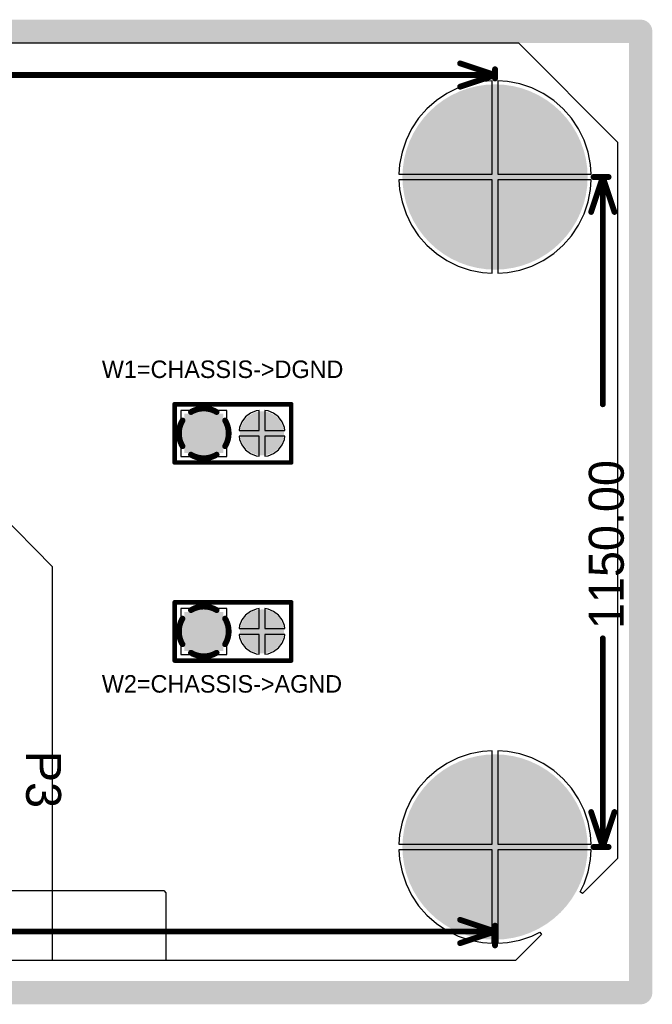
# Model space of a CAD drawing. Extents: x 0.11 to 7.09, y 0.94 to 2.63.
# Tile 15 of 15: x 6 to 7.09, y 0.94 to 2.63. Entities that reach past the tile are written whole.
import ezdxf

# ---------------------------------------------------------------- set-up
doc = ezdxf.new("R2010")
doc.units = 0
doc.layers.get('0').update_dxf_attribs({"linetype": 'CONTINUOUS'})
for name, color, linetype in [('BOTTOMLAYER', 5, 'CONTINUOUS'), ('BOTTOMSOLDER', 6, 'CONTINUOUS'), ('INTERNALPLANE1', 76, 'CONTINUOUS'), ('INTERNALPLANE2', 16, 'CONTINUOUS'), ('INTERNALPLANE3', 216, 'CONTINUOUS'), ('INTERNALPLANE4', 136, 'CONTINUOUS'), ('MULTILAYER', 9, 'CONTINUOUS'), ('PADHOLE', 156, 'CONTINUOUS'), ('TOPLAYER', 1, 'CONTINUOUS'), ('TOPOVERLAY', 2, 'CONTINUOUS'), ('TOPSOLDER', 216, 'CONTINUOUS')]:
    doc.layers.add(name, color=color, linetype=linetype)

# ---------------------------------------------------------------- blocks, each defined once
blk = doc.blocks.new('HDR1X2_2')
at = {"layer": 'BOTTOMLAYER', "const_width": 0.0295}
blk.add_lwpolyline([(0.0852, 0, 1), (0.1148, 0, 1)], format="xyb", close=True, dxfattribs=at)
at = {"layer": 'BOTTOMLAYER'}
blk.add_solid([(-0.0295, -0.0295), (0.0295, -0.0295), (-0.0295, 0.0295), (0.0295, 0.0295)], dxfattribs=at)
at = {"layer": 'BOTTOMSOLDER', "const_width": 0.0335}
blk.add_lwpolyline([(0.0832, 0, 1), (0.1168, 0, 1)], format="xyb", close=True, dxfattribs=at)
at = {"layer": 'BOTTOMSOLDER'}
blk.add_solid([(-0.0335, -0.0335), (0.0335, -0.0335), (-0.0335, 0.0335), (0.0335, 0.0335)], dxfattribs=at)
at = {"layer": 'INTERNALPLANE1', "const_width": 0.0377}
for points in [[(-0.0189, 0, 1), (0.0189, 0, 1)], [(0.0811, 0, 1), (0.1189, 0, 1)]]:
    blk.add_lwpolyline(points, format="xyb", close=True, dxfattribs=at)
at = {"layer": 'INTERNALPLANE2', "const_width": 0.01}
for points in [[(-0.022, 0.0366, -0.277325), (0.022, 0.0366)], [(-0.0366, -0.022, -0.277325), (-0.0366, 0.022)], [(0.0366, 0.022, -0.277325), (0.0366, -0.022)], [(0.022, -0.0366, -0.277325), (-0.022, -0.0366)]]:
    blk.add_lwpolyline(points, format="xyb", dxfattribs=at)
at = {"layer": 'INTERNALPLANE2'}
for points, const_width in [([(-0.0245, 0.0366, 1), (-0.0195, 0.0366, 1)], 0.005), ([(0.0195, 0.0366, 1), (0.0245, 0.0366, 1)], 0.005), ([(0.0811, 0, 1), (0.1189, 0, 1)], 0.0377), ([(-0.0391, 0.022, 1), (-0.0341, 0.022, 1)], 0.005), ([(0.0341, 0.022, 1), (0.0391, 0.022, 1)], 0.005), ([(-0.0391, -0.022, 1), (-0.0341, -0.022, 1)], 0.005), ([(-0.0245, -0.0366, 1), (-0.0195, -0.0366, 1)], 0.005), ([(0.0195, -0.0366, 1), (0.0245, -0.0366, 1)], 0.005), ([(0.0341, -0.022, 1), (0.0391, -0.022, 1)], 0.005)]:
    blk.add_lwpolyline(points, format="xyb", close=True, dxfattribs=dict(at, const_width=const_width))
at = {"layer": 'INTERNALPLANE3', "const_width": 0.0377}
for points in [[(-0.0189, 0, 1), (0.0189, 0, 1)], [(0.0811, 0, 1), (0.1189, 0, 1)]]:
    blk.add_lwpolyline(points, format="xyb", close=True, dxfattribs=at)
at = {"layer": 'INTERNALPLANE4', "const_width": 0.0377}
for points in [[(-0.0189, 0, 1), (0.0189, 0, 1)], [(0.0811, 0, 1), (0.1189, 0, 1)]]:
    blk.add_lwpolyline(points, format="xyb", close=True, dxfattribs=at)
at = {"layer": 'MULTILAYER', "const_width": 0.0295}
blk.add_lwpolyline([(0.0852, 0, 1), (0.1148, 0, 1)], format="xyb", close=True, dxfattribs=at)
at = {"layer": 'MULTILAYER'}
blk.add_solid([(-0.0295, -0.0295), (0.0295, -0.0295), (-0.0295, 0.0295), (0.0295, 0.0295)], dxfattribs=at)
at = {"layer": 'PADHOLE', "const_width": 0.0177}
for points in [[(-0.0089, 0, 1), (0.0089, 0, 1)], [(0.0911, 0, 1), (0.1089, 0, 1)]]:
    blk.add_lwpolyline(points, format="xyb", close=True, dxfattribs=at)
at = {"layer": 'TOPLAYER', "const_width": 0.0295}
blk.add_lwpolyline([(0.0852, 0, 1), (0.1148, 0, 1)], format="xyb", close=True, dxfattribs=at)
at = {"layer": 'TOPLAYER'}
blk.add_solid([(-0.0295, -0.0295), (0.0295, -0.0295), (-0.0295, 0.0295), (0.0295, 0.0295)], dxfattribs=at)
at = {"layer": 'TOPOVERLAY', "const_width": 0.00787}
for points in [[(-0.05, -0.05), (-0.05, 0.05)], [(-0.05, 0.05), (0.15, 0.05)], [(0.15, -0.05), (0.15, 0.05)], [(-0.05, -0.05), (0.15, -0.05)]]:
    blk.add_lwpolyline(points, dxfattribs=at)
at = {"layer": 'TOPOVERLAY', "const_width": 0.00394}
for points in [[(-0.052, 0.05, 1), (-0.048, 0.05, 1)], [(-0.052, 0.05, 1), (-0.048, 0.05, 1)], [(0.148, 0.05, 1), (0.152, 0.05, 1)], [(0.148, 0.05, 1), (0.152, 0.05, 1)], [(-0.052, -0.05, 1), (-0.048, -0.05, 1)], [(-0.052, -0.05, 1), (-0.048, -0.05, 1)], [(0.148, -0.05, 1), (0.152, -0.05, 1)], [(0.148, -0.05, 1), (0.152, -0.05, 1)]]:
    blk.add_lwpolyline(points, format="xyb", close=True, dxfattribs=at)
at = {"layer": 'TOPSOLDER', "const_width": 0.0335}
blk.add_lwpolyline([(0.0832, 0, 1), (0.1168, 0, 1)], format="xyb", close=True, dxfattribs=at)
at = {"layer": 'TOPSOLDER'}
blk.add_solid([(-0.0335, -0.0335), (0.0335, -0.0335), (-0.0335, 0.0335), (0.0335, 0.0335)], dxfattribs=at)
blk = doc.blocks.new('HDR1X2_3')
at = {"layer": 'BOTTOMLAYER', "const_width": 0.0295}
blk.add_lwpolyline([(0.0852, 0, 1), (0.1148, 0, 1)], format="xyb", close=True, dxfattribs=at)
at = {"layer": 'BOTTOMLAYER'}
blk.add_solid([(-0.0295, -0.0295), (0.0295, -0.0295), (-0.0295, 0.0295), (0.0295, 0.0295)], dxfattribs=at)
at = {"layer": 'BOTTOMSOLDER', "const_width": 0.0335}
blk.add_lwpolyline([(0.0832, 0, 1), (0.1168, 0, 1)], format="xyb", close=True, dxfattribs=at)
at = {"layer": 'BOTTOMSOLDER'}
blk.add_solid([(-0.0335, -0.0335), (0.0335, -0.0335), (-0.0335, 0.0335), (0.0335, 0.0335)], dxfattribs=at)
at = {"layer": 'INTERNALPLANE1', "const_width": 0.01}
for points in [[(-0.022, 0.0366, -0.277325), (0.022, 0.0366)], [(-0.0366, -0.022, -0.277325), (-0.0366, 0.022)], [(0.0366, 0.022, -0.277325), (0.0366, -0.022)], [(0.022, -0.0366, -0.277325), (-0.022, -0.0366)]]:
    blk.add_lwpolyline(points, format="xyb", dxfattribs=at)
at = {"layer": 'INTERNALPLANE1'}
for points, const_width in [([(-0.0245, 0.0366, 1), (-0.0195, 0.0366, 1)], 0.005), ([(0.0195, 0.0366, 1), (0.0245, 0.0366, 1)], 0.005), ([(0.0811, 0, 1), (0.1189, 0, 1)], 0.0377), ([(-0.0391, 0.022, 1), (-0.0341, 0.022, 1)], 0.005), ([(0.0341, 0.022, 1), (0.0391, 0.022, 1)], 0.005), ([(-0.0391, -0.022, 1), (-0.0341, -0.022, 1)], 0.005), ([(-0.0245, -0.0366, 1), (-0.0195, -0.0366, 1)], 0.005), ([(0.0195, -0.0366, 1), (0.0245, -0.0366, 1)], 0.005), ([(0.0341, -0.022, 1), (0.0391, -0.022, 1)], 0.005)]:
    blk.add_lwpolyline(points, format="xyb", close=True, dxfattribs=dict(at, const_width=const_width))
at = {"layer": 'INTERNALPLANE2', "const_width": 0.0377}
for points in [[(-0.0189, 0, 1), (0.0189, 0, 1)], [(0.0811, 0, 1), (0.1189, 0, 1)]]:
    blk.add_lwpolyline(points, format="xyb", close=True, dxfattribs=at)
at = {"layer": 'INTERNALPLANE3', "const_width": 0.0377}
for points in [[(-0.0189, 0, 1), (0.0189, 0, 1)], [(0.0811, 0, 1), (0.1189, 0, 1)]]:
    blk.add_lwpolyline(points, format="xyb", close=True, dxfattribs=at)
at = {"layer": 'INTERNALPLANE4', "const_width": 0.0377}
for points in [[(-0.0189, 0, 1), (0.0189, 0, 1)], [(0.0811, 0, 1), (0.1189, 0, 1)]]:
    blk.add_lwpolyline(points, format="xyb", close=True, dxfattribs=at)
at = {"layer": 'MULTILAYER', "const_width": 0.0295}
blk.add_lwpolyline([(0.0852, 0, 1), (0.1148, 0, 1)], format="xyb", close=True, dxfattribs=at)
at = {"layer": 'MULTILAYER'}
blk.add_solid([(-0.0295, -0.0295), (0.0295, -0.0295), (-0.0295, 0.0295), (0.0295, 0.0295)], dxfattribs=at)
at = {"layer": 'PADHOLE', "const_width": 0.0177}
for points in [[(-0.0089, 0, 1), (0.0089, 0, 1)], [(0.0911, 0, 1), (0.1089, 0, 1)]]:
    blk.add_lwpolyline(points, format="xyb", close=True, dxfattribs=at)
at = {"layer": 'TOPLAYER', "const_width": 0.0295}
blk.add_lwpolyline([(0.0852, 0, 1), (0.1148, 0, 1)], format="xyb", close=True, dxfattribs=at)
at = {"layer": 'TOPLAYER'}
blk.add_solid([(-0.0295, -0.0295), (0.0295, -0.0295), (-0.0295, 0.0295), (0.0295, 0.0295)], dxfattribs=at)
at = {"layer": 'TOPOVERLAY', "const_width": 0.00787}
for points in [[(-0.05, -0.05), (-0.05, 0.05)], [(-0.05, 0.05), (0.15, 0.05)], [(0.15, -0.05), (0.15, 0.05)], [(-0.05, -0.05), (0.15, -0.05)]]:
    blk.add_lwpolyline(points, dxfattribs=at)
at = {"layer": 'TOPOVERLAY', "const_width": 0.00394}
for points in [[(-0.052, 0.05, 1), (-0.048, 0.05, 1)], [(-0.052, 0.05, 1), (-0.048, 0.05, 1)], [(0.148, 0.05, 1), (0.152, 0.05, 1)], [(0.148, 0.05, 1), (0.152, 0.05, 1)], [(-0.052, -0.05, 1), (-0.048, -0.05, 1)], [(-0.052, -0.05, 1), (-0.048, -0.05, 1)], [(0.148, -0.05, 1), (0.152, -0.05, 1)], [(0.148, -0.05, 1), (0.152, -0.05, 1)]]:
    blk.add_lwpolyline(points, format="xyb", close=True, dxfattribs=at)
at = {"layer": 'TOPSOLDER', "const_width": 0.0335}
blk.add_lwpolyline([(0.0832, 0, 1), (0.1168, 0, 1)], format="xyb", close=True, dxfattribs=at)
at = {"layer": 'TOPSOLDER'}
blk.add_solid([(-0.0335, -0.0335), (0.0335, -0.0335), (-0.0335, 0.0335), (0.0335, 0.0335)], dxfattribs=at)

msp = doc.modelspace()

# ---------------------------------------------------------------- linework, layer by layer
at = {"layer": 'BOTTOMLAYER', "const_width": 0.155}
for points in [[(6.7425, 2.36, 1), (6.8975, 2.36, 1)], [(6.7425, 1.21, 1), (6.8975, 1.21, 1)]]:
    msp.add_lwpolyline(points, format="xyb", close=True, dxfattribs=at)
at = {"layer": 'BOTTOMSOLDER', "const_width": 0.159}
for points in [[(6.7405, 2.36, 1), (6.8995, 2.36, 1)], [(6.7405, 1.21, 1), (6.8995, 1.21, 1)]]:
    msp.add_lwpolyline(points, format="xyb", close=True, dxfattribs=at)
at = {"layer": 'INTERNALPLANE1', "const_width": 0.04}
for points in [[(0.13, 2.61), (7.07, 2.61)], [(7.07, 0.96), (7.07, 2.61)], [(0.13, 0.96), (7.07, 0.96)]]:
    msp.add_lwpolyline(points, dxfattribs=at)
at = {"layer": 'INTERNALPLANE1'}
for points, const_width in [([(7.06, 2.61, 1), (7.08, 2.61, 1)], 0.02), ([(7.06, 2.61, 1), (7.08, 2.61, 1)], 0.02), ([(6.7755, 2.36, 1), (6.8645, 2.36, 1)], 0.089), ([(6.7755, 1.21, 1), (6.8645, 1.21, 1)], 0.089), ([(7.06, 0.96, 1), (7.08, 0.96, 1)], 0.02), ([(7.06, 0.96, 1), (7.08, 0.96, 1)], 0.02)]:
    msp.add_lwpolyline(points, format="xyb", close=True, dxfattribs=dict(at, const_width=const_width))
at = {"layer": 'INTERNALPLANE2', "const_width": 0.04}
for points in [[(0.13, 2.61), (7.07, 2.61)], [(7.07, 0.96), (7.07, 2.61)], [(0.13, 0.96), (7.07, 0.96)]]:
    msp.add_lwpolyline(points, dxfattribs=at)
at = {"layer": 'INTERNALPLANE2'}
for points, const_width in [([(7.06, 2.61, 1), (7.08, 2.61, 1)], 0.02), ([(7.06, 2.61, 1), (7.08, 2.61, 1)], 0.02), ([(6.7755, 2.36, 1), (6.8645, 2.36, 1)], 0.089), ([(6.7755, 1.21, 1), (6.8645, 1.21, 1)], 0.089), ([(7.06, 0.96, 1), (7.08, 0.96, 1)], 0.02), ([(7.06, 0.96, 1), (7.08, 0.96, 1)], 0.02)]:
    msp.add_lwpolyline(points, format="xyb", close=True, dxfattribs=dict(at, const_width=const_width))
at = {"layer": 'INTERNALPLANE3', "const_width": 0.04}
for points in [[(0.13, 2.61), (7.07, 2.61)], [(7.07, 0.96), (7.07, 2.61)], [(0.13, 0.96), (7.07, 0.96)]]:
    msp.add_lwpolyline(points, dxfattribs=at)
at = {"layer": 'INTERNALPLANE3'}
for points, const_width in [([(7.06, 2.61, 1), (7.08, 2.61, 1)], 0.02), ([(7.06, 2.61, 1), (7.08, 2.61, 1)], 0.02), ([(6.7755, 2.36, 1), (6.8645, 2.36, 1)], 0.089), ([(6.7755, 1.21, 1), (6.8645, 1.21, 1)], 0.089), ([(7.06, 0.96, 1), (7.08, 0.96, 1)], 0.02), ([(7.06, 0.96, 1), (7.08, 0.96, 1)], 0.02)]:
    msp.add_lwpolyline(points, format="xyb", close=True, dxfattribs=dict(at, const_width=const_width))
at = {"layer": 'INTERNALPLANE4', "const_width": 0.04}
for points in [[(0.13, 2.61), (7.07, 2.61)], [(7.07, 0.96), (7.07, 2.61)], [(0.13, 0.96), (7.07, 0.96)]]:
    msp.add_lwpolyline(points, dxfattribs=at)
at = {"layer": 'INTERNALPLANE4'}
for points, const_width in [([(7.06, 2.61, 1), (7.08, 2.61, 1)], 0.02), ([(7.06, 2.61, 1), (7.08, 2.61, 1)], 0.02), ([(6.7755, 2.36, 1), (6.8645, 2.36, 1)], 0.089), ([(6.7755, 1.21, 1), (6.8645, 1.21, 1)], 0.089), ([(7.06, 0.96, 1), (7.08, 0.96, 1)], 0.02), ([(7.06, 0.96, 1), (7.08, 0.96, 1)], 0.02)]:
    msp.add_lwpolyline(points, format="xyb", close=True, dxfattribs=dict(at, const_width=const_width))
at = {"layer": 'MULTILAYER', "const_width": 0.155}
for points in [[(6.7425, 2.36, 1), (6.8975, 2.36, 1)], [(6.7425, 1.21, 1), (6.8975, 1.21, 1)]]:
    msp.add_lwpolyline(points, format="xyb", close=True, dxfattribs=at)
at = {"layer": 'PADHOLE', "const_width": 0.069}
for points in [[(6.7855, 2.36, 1), (6.8545, 2.36, 1)], [(6.7855, 1.21, 1), (6.8545, 1.21, 1)]]:
    msp.add_lwpolyline(points, format="xyb", close=True, dxfattribs=at)
at = {"layer": 'TOPLAYER'}
for p, q in [((3.72, 2.59), (6.86, 2.59)), ((6.86, 2.59), (7.03, 2.42)), ((6.7772, 2.5197), (6.7567, 2.5128)), ((6.7984, 2.5239), (6.7772, 2.5197)), ((6.815, 2.525), (6.7984, 2.5239)), ((6.815, 2.365), (6.815, 2.525)), ((6.8416, 2.5239), (6.825, 2.525)), ((6.825, 2.525), (6.825, 2.365)), ((6.8628, 2.5197), (6.8416, 2.5239)), ((6.8833, 2.5128), (6.8628, 2.5197)), ((6.7373, 2.5032), (6.7193, 2.4912)), ((6.7567, 2.5128), (6.7373, 2.5032)), ((6.9027, 2.5032), (6.8833, 2.5128)), ((6.9207, 2.4912), (6.9027, 2.5032)), ((6.7193, 2.4912), (6.7031, 2.4769)), ((6.9369, 2.4769), (6.9207, 2.4912)), ((6.7031, 2.4769), (6.6888, 2.4607)), ((6.9512, 2.4607), (6.9369, 2.4769)), ((6.6888, 2.4607), (6.6768, 2.4427)), ((6.9632, 2.4427), (6.9512, 2.4607)), ((6.6768, 2.4427), (6.6672, 2.4233)), ((6.9728, 2.4233), (6.9632, 2.4427)), ((6.6672, 2.4233), (6.6603, 2.4028)), ((6.9797, 2.4028), (6.9728, 2.4233)), ((7.03, 2.42), (7.03, 1.19)), ((6.6603, 2.4028), (6.6561, 2.3816)), ((6.9839, 2.3816), (6.9797, 2.4028)), ((6.6561, 2.3816), (6.655, 2.365)), ((6.985, 2.365), (6.9839, 2.3816)), ((6.655, 2.365), (6.815, 2.365)), ((6.815, 2.355), (6.655, 2.355)), ((6.655, 2.355), (6.6561, 2.3384)), ((6.815, 2.195), (6.815, 2.355)), ((6.825, 2.365), (6.985, 2.365)), ((6.985, 2.355), (6.825, 2.355)), ((6.825, 2.355), (6.825, 2.195)), ((6.9839, 2.3384), (6.985, 2.355)), ((6.6561, 2.3384), (6.6603, 2.3172)), ((6.9797, 2.3172), (6.9839, 2.3384)), ((6.6603, 2.3172), (6.6672, 2.2967)), ((6.9728, 2.2967), (6.9797, 2.3172)), ((6.6672, 2.2967), (6.6768, 2.2773)), ((6.9632, 2.2773), (6.9728, 2.2967)), ((6.6768, 2.2773), (6.6888, 2.2593)), ((6.9512, 2.2593), (6.9632, 2.2773)), ((6.6888, 2.2593), (6.7031, 2.2431)), ((6.9369, 2.2431), (6.9512, 2.2593)), ((6.7031, 2.2431), (6.7193, 2.2288)), ((6.9207, 2.2288), (6.9369, 2.2431)), ((6.7193, 2.2288), (6.7373, 2.2168)), ((6.7373, 2.2168), (6.7567, 2.2072)), ((6.8833, 2.2072), (6.9027, 2.2168)), ((6.9027, 2.2168), (6.9207, 2.2288)), ((6.7567, 2.2072), (6.7772, 2.2003)), ((6.7772, 2.2003), (6.7984, 2.1961)), ((6.8416, 2.1961), (6.8628, 2.2003)), ((6.8628, 2.2003), (6.8833, 2.2072)), ((6.7984, 2.1961), (6.815, 2.195)), ((6.825, 2.195), (6.8416, 2.1961)), ((6.3595, 1.9595), (6.2805, 1.9595)), ((6.2805, 1.9595), (6.2805, 1.8805)), ((6.3595, 1.8805), (6.3595, 1.9595)), ((6.3918, 1.9482), (6.3855, 1.9399)), ((6.4001, 1.9545), (6.3918, 1.9482)), ((6.4097, 1.9585), (6.4001, 1.9545)), ((6.415, 1.9592), (6.4097, 1.9585)), ((6.415, 1.925), (6.415, 1.9592)), ((6.4303, 1.9585), (6.425, 1.9592)), ((6.425, 1.9592), (6.425, 1.925)), ((6.4399, 1.9545), (6.4303, 1.9585)), ((6.4482, 1.9482), (6.4399, 1.9545)), ((6.4545, 1.9399), (6.4482, 1.9482)), ((6.3815, 1.9303), (6.3808, 1.925)), ((6.3855, 1.9399), (6.3815, 1.9303)), ((6.4585, 1.9303), (6.4545, 1.9399)), ((6.4592, 1.925), (6.4585, 1.9303)), ((6.3808, 1.925), (6.415, 1.925)), ((6.415, 1.915), (6.3808, 1.915)), ((6.3808, 1.915), (6.3815, 1.9097)), ((6.415, 1.8808), (6.415, 1.915)), ((6.425, 1.925), (6.4592, 1.925)), ((6.4592, 1.915), (6.425, 1.915)), ((6.425, 1.915), (6.425, 1.8808)), ((6.4585, 1.9097), (6.4592, 1.915)), ((6.3815, 1.9097), (6.3855, 1.9001)), ((6.3855, 1.9001), (6.3918, 1.8918)), ((6.4482, 1.8918), (6.4545, 1.9001)), ((6.4545, 1.9001), (6.4585, 1.9097)), ((6.2805, 1.8805), (6.3595, 1.8805)), ((6.3918, 1.8918), (6.4001, 1.8855)), ((6.4001, 1.8855), (6.4097, 1.8815)), ((6.4097, 1.8815), (6.415, 1.8808)), ((6.425, 1.8808), (6.4303, 1.8815)), ((6.4303, 1.8815), (6.4399, 1.8855)), ((6.4399, 1.8855), (6.4482, 1.8918)), ((6.06, 1.6908), (5.9663, 1.7856)), ((6.06, 1.015), (6.06, 1.6908)), ((6.3595, 1.6195), (6.2805, 1.6195)), ((6.2805, 1.6195), (6.2805, 1.5405)), ((6.3595, 1.5405), (6.3595, 1.6195)), ((6.3918, 1.6082), (6.3855, 1.5999)), ((6.4001, 1.6145), (6.3918, 1.6082)), ((6.4097, 1.6185), (6.4001, 1.6145)), ((6.415, 1.6192), (6.4097, 1.6185)), ((6.415, 1.585), (6.415, 1.6192)), ((6.4303, 1.6185), (6.425, 1.6192)), ((6.425, 1.6192), (6.425, 1.585)), ((6.4399, 1.6145), (6.4303, 1.6185)), ((6.4482, 1.6082), (6.4399, 1.6145)), ((6.4545, 1.5999), (6.4482, 1.6082)), ((6.3815, 1.5903), (6.3808, 1.585)), ((6.3855, 1.5999), (6.3815, 1.5903)), ((6.4585, 1.5903), (6.4545, 1.5999)), ((6.4592, 1.585), (6.4585, 1.5903)), ((6.3808, 1.585), (6.415, 1.585)), ((6.415, 1.575), (6.3808, 1.575)), ((6.3808, 1.575), (6.3815, 1.5697)), ((6.415, 1.5408), (6.415, 1.575)), ((6.425, 1.585), (6.4592, 1.585)), ((6.4592, 1.575), (6.425, 1.575)), ((6.425, 1.575), (6.425, 1.5408)), ((6.4585, 1.5697), (6.4592, 1.575)), ((6.3815, 1.5697), (6.3855, 1.5601)), ((6.3855, 1.5601), (6.3918, 1.5518)), ((6.4482, 1.5518), (6.4545, 1.5601)), ((6.4545, 1.5601), (6.4585, 1.5697)), ((6.2805, 1.5405), (6.3595, 1.5405)), ((6.3918, 1.5518), (6.4001, 1.5455)), ((6.4001, 1.5455), (6.4097, 1.5415)), ((6.4097, 1.5415), (6.415, 1.5408)), ((6.425, 1.5408), (6.4303, 1.5415)), ((6.4303, 1.5415), (6.4399, 1.5455)), ((6.4399, 1.5455), (6.4482, 1.5518)), ((6.7772, 1.3697), (6.7567, 1.3628)), ((6.7984, 1.3739), (6.7772, 1.3697)), ((6.815, 1.375), (6.7984, 1.3739)), ((6.815, 1.215), (6.815, 1.375)), ((6.8416, 1.3739), (6.825, 1.375)), ((6.825, 1.375), (6.825, 1.215)), ((6.8628, 1.3697), (6.8416, 1.3739)), ((6.8833, 1.3628), (6.8628, 1.3697)), ((6.7373, 1.3532), (6.7193, 1.3412)), ((6.7567, 1.3628), (6.7373, 1.3532)), ((6.9027, 1.3532), (6.8833, 1.3628)), ((6.9207, 1.3412), (6.9027, 1.3532)), ((6.7193, 1.3412), (6.7031, 1.3269)), ((6.9369, 1.3269), (6.9207, 1.3412)), ((6.7031, 1.3269), (6.6888, 1.3107)), ((6.9512, 1.3107), (6.9369, 1.3269)), ((6.6888, 1.3107), (6.6768, 1.2927)), ((6.9632, 1.2927), (6.9512, 1.3107)), ((6.6768, 1.2927), (6.6672, 1.2733)), ((6.9728, 1.2733), (6.9632, 1.2927)), ((6.6672, 1.2733), (6.6603, 1.2528)), ((6.9797, 1.2528), (6.9728, 1.2733)), ((6.6603, 1.2528), (6.6561, 1.2316)), ((6.9839, 1.2316), (6.9797, 1.2528)), ((6.6561, 1.2316), (6.655, 1.215)), ((6.985, 1.215), (6.9839, 1.2316)), ((6.655, 1.215), (6.815, 1.215)), ((6.815, 1.205), (6.655, 1.205)), ((6.655, 1.205), (6.6561, 1.1884)), ((6.815, 1.045), (6.815, 1.205)), ((6.825, 1.215), (6.985, 1.215)), ((6.985, 1.205), (6.825, 1.205)), ((6.825, 1.205), (6.825, 1.045)), ((6.9839, 1.1884), (6.985, 1.205)), ((6.6561, 1.1884), (6.6603, 1.1672)), ((7.03, 1.19), (6.97, 1.13)), ((6.9797, 1.1672), (6.9839, 1.1884)), ((6.6603, 1.1672), (6.6672, 1.1467)), ((6.9728, 1.1467), (6.9797, 1.1672)), ((3.315, 1.135), (6.2515, 1.1352)), ((6.2515, 1.1352), (6.255, 1.1316)), ((6.6672, 1.1467), (6.6768, 1.1273)), ((6.966, 1.133), (6.9728, 1.1467)), ((6.97, 1.13), (6.966, 1.133)), ((6.255, 1.1316), (6.255, 1.015)), ((6.6768, 1.1273), (6.6888, 1.1093)), ((6.6888, 1.1093), (6.7031, 1.0931)), ((6.7031, 1.0931), (6.7193, 1.0788)), ((6.7193, 1.0788), (6.7373, 1.0668)), ((6.7373, 1.0668), (6.7567, 1.0572)), ((6.7567, 1.0572), (6.7772, 1.0503)), ((6.7772, 1.0503), (6.7984, 1.0461)), ((6.8416, 1.0461), (6.8628, 1.0503)), ((6.9, 1.06), (6.855, 1.015)), ((6.8628, 1.0503), (6.8833, 1.0572)), ((6.8833, 1.0572), (6.897, 1.064)), ((6.897, 1.064), (6.9, 1.06)), ((6.7984, 1.0461), (6.815, 1.045)), ((6.825, 1.045), (6.8416, 1.0461)), ((6.255, 1.015), (3.1533, 1.015)), ((6.855, 1.015), (6.06, 1.015))]:
    msp.add_line(p, q, dxfattribs=at)
at = {"layer": 'TOPLAYER', "const_width": 0.155}
for points in [[(6.7425, 2.36, 1), (6.8975, 2.36, 1)], [(6.7425, 1.21, 1), (6.8975, 1.21, 1)]]:
    msp.add_lwpolyline(points, format="xyb", close=True, dxfattribs=at)
at = {"layer": 'TOPOVERLAY', "const_width": 0.01}
for points in [[(6.76, 2.555), (6.82, 2.535)], [(5.4924, 2.535), (6.82, 2.535)], [(6.76, 2.515), (6.82, 2.535)], [(6.82, 2.529), (6.82, 2.545)], [(6.985, 2.3), (7.005, 2.36)], [(6.989, 2.36), (7.015, 2.36)], [(7.005, 1.9699), (7.005, 2.36)], [(7.005, 2.36), (7.025, 2.3)], [(7.005, 1.21), (7.005, 1.5681)], [(6.985, 1.27), (7.005, 1.21)], [(7.005, 1.21), (7.025, 1.27)], [(6.989, 1.21), (7.015, 1.21)], [(6.76, 1.085), (6.82, 1.065)], [(5.1749, 1.065), (6.82, 1.065)], [(6.76, 1.045), (6.82, 1.065)], [(6.82, 1.041), (6.82, 1.075)]]:
    msp.add_lwpolyline(points, dxfattribs=at)
at = {"layer": 'TOPOVERLAY', "const_width": 0.005}
for points in [[(6.7575, 2.555, 1), (6.7625, 2.555, 1)], [(6.8175, 2.545, 1), (6.8225, 2.545, 1)], [(6.8175, 2.535, 1), (6.8225, 2.535, 1)], [(6.8175, 2.535, 1), (6.8225, 2.535, 1)], [(6.8175, 2.535, 1), (6.8225, 2.535, 1)], [(6.7575, 2.515, 1), (6.7625, 2.515, 1)], [(6.8175, 2.529, 1), (6.8225, 2.529, 1)], [(6.9865, 2.36, 1), (6.9915, 2.36, 1)], [(7.0025, 2.36, 1), (7.0075, 2.36, 1)], [(7.0025, 2.36, 1), (7.0075, 2.36, 1)], [(7.0025, 2.36, 1), (7.0075, 2.36, 1)], [(7.0125, 2.36, 1), (7.0175, 2.36, 1)], [(6.9825, 2.3, 1), (6.9875, 2.3, 1)], [(7.0225, 2.3, 1), (7.0275, 2.3, 1)], [(7.0025, 1.9699, 1), (7.0075, 1.9699, 1)], [(7.0025, 1.5681, 1), (7.0075, 1.5681, 1)], [(6.9825, 1.27, 1), (6.9875, 1.27, 1)], [(7.0225, 1.27, 1), (7.0275, 1.27, 1)], [(6.9865, 1.21, 1), (6.9915, 1.21, 1)], [(7.0025, 1.21, 1), (7.0075, 1.21, 1)], [(7.0025, 1.21, 1), (7.0075, 1.21, 1)], [(7.0025, 1.21, 1), (7.0075, 1.21, 1)], [(7.0125, 1.21, 1), (7.0175, 1.21, 1)], [(6.7575, 1.085, 1), (6.7625, 1.085, 1)], [(6.8175, 1.075, 1), (6.8225, 1.075, 1)], [(6.8175, 1.065, 1), (6.8225, 1.065, 1)], [(6.8175, 1.065, 1), (6.8225, 1.065, 1)], [(6.8175, 1.065, 1), (6.8225, 1.065, 1)], [(6.7575, 1.045, 1), (6.7625, 1.045, 1)], [(6.8175, 1.041, 1), (6.8225, 1.041, 1)]]:
    msp.add_lwpolyline(points, format="xyb", close=True, dxfattribs=at)
at = {"layer": 'TOPSOLDER', "const_width": 0.159}
for points in [[(6.7405, 2.36, 1), (6.8995, 2.36, 1)], [(6.7405, 1.21, 1), (6.8995, 1.21, 1)]]:
    msp.add_lwpolyline(points, format="xyb", close=True, dxfattribs=at)

# ---------------------------------------------------------------- block references
at = {"rotation": 360}
for name, p in [('HDR1X2_3', (6.32, 1.92)), ('HDR1X2_2', (6.32, 1.58))]:
    msp.add_blockref(name, p, dxfattribs=at)

# ---------------------------------------------------------------- texts
at = {"layer": 'TOPOVERLAY'}
for s, height, rotation, p in [('W1=CHASSIS->DGND', 0.03, 360, (6.145, 2.015)), ('1150.00', 0.06, 90, (7.041, 1.5841)), ('W2=CHASSIS->AGND', 0.03, 360, (6.145, 1.475)), ('P3', 0.06, 270, (6.015, 1.375))]:
    msp.add_text(s, height=height, rotation=rotation, dxfattribs=at).set_placement(p)

doc.saveas('drawing.dxf')
